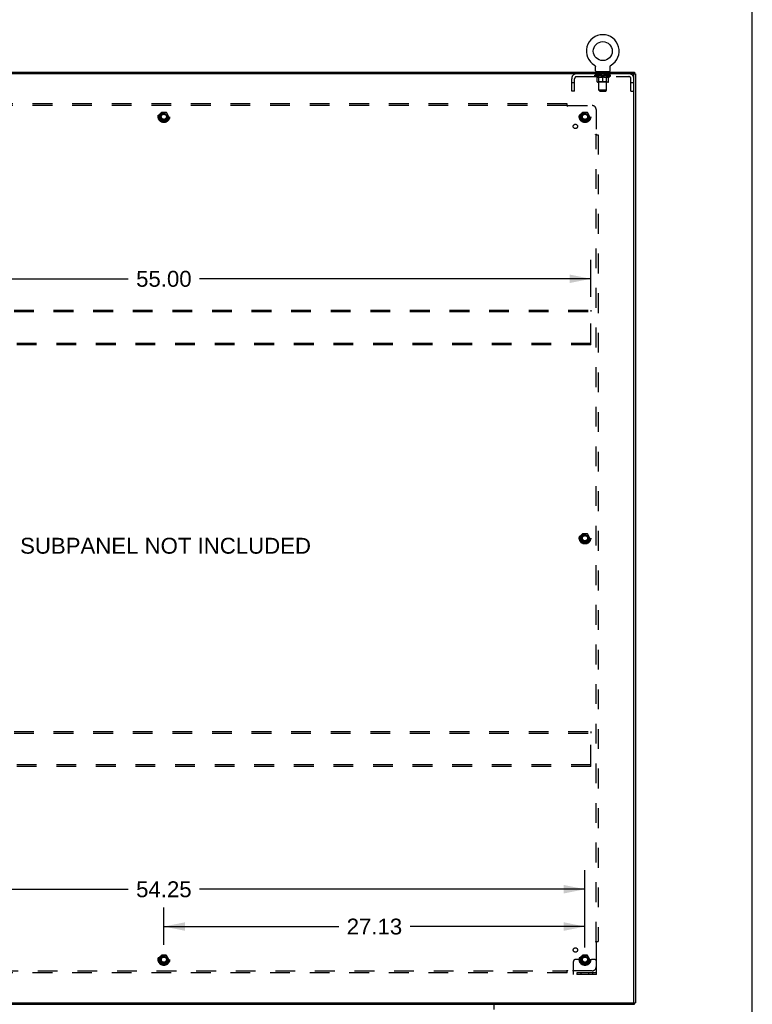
# Model space of a CAD drawing. Header units: inches. Extents: x 0 to 232, y 0 to 150.
# Tile 30 of 30: x 185 to 232, y 53 to 117. Entities that reach past the tile are written whole.
import ezdxf

# ---------------------------------------------------------------- set-up
doc = ezdxf.new("R2010")
doc.units = ezdxf.units.IN
doc.header["$LTSCALE"] = 12.750417
doc.header["$MEASUREMENT"] = 0
doc.linetypes.add('HIDDEN', pattern=[0.2, 0.1, -0.1])
doc.layers.get('0').update_dxf_attribs({"linetype": 'CONTINUOUS'})
for name, color, linetype in [('DEFAULT_2', 8, 'HIDDEN'), ('DIMENSIONS', 7, 'CONTINUOUS'), ('SUBPANEL', 7, 'CONTINUOUS')]:
    doc.layers.add(name, color=color, linetype=linetype)
doc.styles.get("Standard").update_dxf_attribs({"font": 'arial.ttf'})
doc.dimstyles.new('DIMSTYLE_1', dxfattribs={"dimtxt": 1.022761, "dimasz": 1.363681, "dimexe": 0.09, "dimexo": 0.07, "dimgap": 0.0375, "dimtad": 0, "dimtih": 1, "dimtoh": 1, "dimzin": 4, "dimdsep": 46, "dimtxsty": 'Standard', "dimblk": '_FILLED', "dimblk1": '_FILLED', "dimblk2": '_FILLED', "dimcen": 0.09, "dimazin": 1, "dimtfac": 1, "dimtdec": 3, "dimtofl": 0, "dimtmove": 0, "dimatfit": 3, "dimldrblk": '_FILLED', "dimfxl": 0, "dimtolj": 1, "dimtzin": 4, "dimarcsym": 0})

# ---------------------------------------------------------------- blocks, each defined once
blk = doc.blocks.new('_FILLED')
at = {"color": 0, "linetype": 'ByBlock'}
blk.add_solid([(0, 0), (-1, 0.2), (-1, -0.2)], dxfattribs=at)
blk = doc.blocks.new('*D3')
at = {"layer": 'DIMENSIONS', "color": 2, "linetype": 'Continuous'}
for p, q in [((166.798, 57.086), (166.798, 61.887)), ((221.048, 57.086), (221.048, 61.887)), ((166.798, 60.66), (191.625, 60.66)), ((221.048, 60.66), (196.222, 60.66))]:
    blk.add_line(p, q, dxfattribs=at)
at = {"layer": 'DIMENSIONS', "color": 2, "linetype": 'Continuous', "xscale": 1.3636809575, "yscale": 1.3636809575, "zscale": 1.3636809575, "rotation": 180}
blk.add_blockref('_FILLED', (166.798, 60.66), dxfattribs=at)
at = {"layer": 'DIMENSIONS', "color": 2, "linetype": 'Continuous', "xscale": 1.3636809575, "yscale": 1.3636809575, "zscale": 1.3636809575}
blk.add_blockref('_FILLED', (221.048, 60.66), dxfattribs=at)
at = {"layer": 'DIMENSIONS', "color": 2, "linetype": 'Continuous', "insert": (193.923, 61.171), "char_height": 1.0228, "width": 3.57396, "attachment_point": 2, "line_spacing_factor": 0.9}
blk.add_mtext('54.25', dxfattribs=at)
blk = doc.blocks.new('*D4')
at = {"layer": 'DIMENSIONS', "color": 2, "linetype": 'Continuous'}
for p, q in [((193.923, 57.086), (193.923, 59.488)), ((221.048, 56.903), (221.048, 59.488)), ((193.923, 58.261), (205.188, 58.261)), ((221.048, 58.261), (209.784, 58.261))]:
    blk.add_line(p, q, dxfattribs=at)
at = {"layer": 'DIMENSIONS', "color": 2, "linetype": 'Continuous', "xscale": 1.3636809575, "yscale": 1.3636809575, "zscale": 1.3636809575, "rotation": 180}
blk.add_blockref('_FILLED', (193.923, 58.261), dxfattribs=at)
at = {"layer": 'DIMENSIONS', "color": 2, "linetype": 'Continuous', "xscale": 1.3636809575, "yscale": 1.3636809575, "zscale": 1.3636809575}
blk.add_blockref('_FILLED', (221.048, 58.261), dxfattribs=at)
at = {"layer": 'DIMENSIONS', "color": 2, "linetype": 'Continuous', "insert": (207.486, 58.772), "char_height": 1.0228, "width": 3.57396, "attachment_point": 2, "line_spacing_factor": 0.9}
blk.add_mtext('27.13', dxfattribs=at)
blk = doc.blocks.new('*D5')
at = {"layer": 'DIMENSIONS', "color": 2, "linetype": 'Continuous'}
for p, q in [((166.423, 98.794), (166.423, 101.18)), ((221.423, 98.794), (221.423, 101.18)), ((166.423, 99.953), (191.625, 99.953)), ((221.423, 99.953), (196.222, 99.953))]:
    blk.add_line(p, q, dxfattribs=at)
at = {"layer": 'DIMENSIONS', "color": 2, "linetype": 'Continuous', "xscale": 1.3636809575, "yscale": 1.3636809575, "zscale": 1.3636809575, "rotation": 180}
blk.add_blockref('_FILLED', (166.423, 99.953), dxfattribs=at)
at = {"layer": 'DIMENSIONS', "color": 2, "linetype": 'Continuous', "xscale": 1.3636809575, "yscale": 1.3636809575, "zscale": 1.3636809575}
blk.add_blockref('_FILLED', (221.423, 99.953), dxfattribs=at)
at = {"layer": 'DIMENSIONS', "color": 2, "linetype": 'Continuous', "insert": (193.923, 100.464), "char_height": 1.0228, "width": 3.57396, "attachment_point": 2, "line_spacing_factor": 0.9}
blk.add_mtext('55.00', dxfattribs=at)

msp = doc.modelspace()

# ---------------------------------------------------------------- linework, layer by layer
at = {"color": 7, "linetype": 'Continuous'}
for p, q in [((231.826, 0), (231.826, 150.005)), ((221.658, 113.703), (221.658, 113.703)), ((221.658, 113.703), (221.661, 113.701)), ((221.661, 113.701), (221.664, 113.699)), ((221.664, 113.699), (221.665, 113.698)), ((221.665, 113.698), (221.669, 113.695)), ((221.669, 113.695), (221.672, 113.693)), ((221.672, 113.693), (221.676, 113.69)), ((221.676, 113.69), (221.679, 113.687)), ((221.679, 113.687), (221.682, 113.684)), ((221.682, 113.684), (221.685, 113.681)), ((221.685, 113.681), (221.688, 113.678)), ((221.688, 113.678), (221.691, 113.675)), ((221.691, 113.675), (221.694, 113.671)), ((221.694, 113.671), (221.696, 113.668)), ((221.696, 113.668), (221.699, 113.664)), ((221.699, 113.664), (221.701, 113.66)), ((221.701, 113.661), (221.703, 113.657)), ((221.703, 113.657), (221.705, 113.653)), ((221.705, 113.653), (221.707, 113.649)), ((221.707, 113.649), (221.709, 113.645)), ((221.709, 113.645), (221.711, 113.641)), ((221.711, 113.641), (221.712, 113.637)), ((221.712, 113.637), (221.714, 113.633)), ((221.714, 113.633), (221.715, 113.629)), ((221.715, 113.629), (221.716, 113.625)), ((221.719, 113.603), (221.719, 113.599)), ((221.719, 113.599), (221.719, 113.595)), ((221.719, 113.346), (221.719, 113.595)), ((222.669, 113.346), (222.669, 113.595)), ((222.672, 113.62), (222.673, 113.625)), ((222.673, 113.625), (222.674, 113.629)), ((222.674, 113.629), (222.675, 113.633)), ((222.675, 113.633), (222.677, 113.637)), ((222.677, 113.637), (222.678, 113.641)), ((222.678, 113.641), (222.68, 113.645)), ((222.68, 113.645), (222.682, 113.649)), ((222.682, 113.649), (222.684, 113.653)), ((222.684, 113.653), (222.686, 113.657)), ((222.686, 113.657), (222.688, 113.661)), ((222.688, 113.66), (222.69, 113.664)), ((222.69, 113.664), (222.693, 113.668)), ((222.693, 113.668), (222.695, 113.671)), ((222.695, 113.671), (222.698, 113.675)), ((222.698, 113.675), (222.701, 113.678)), ((222.701, 113.678), (222.704, 113.681)), ((222.704, 113.681), (222.707, 113.684)), ((222.707, 113.684), (222.71, 113.687)), ((222.71, 113.687), (222.713, 113.69)), ((222.713, 113.69), (222.717, 113.693)), ((222.717, 113.693), (222.72, 113.695)), ((222.72, 113.695), (222.723, 113.698)), ((222.723, 113.698), (222.725, 113.699)), ((222.723, 113.698), (222.725, 113.699)), ((222.725, 113.699), (222.728, 113.701)), ((222.728, 113.701), (222.731, 113.703)), ((222.731, 113.703), (222.731, 113.703)), ((163.35, 113.256), (224.246, 113.256)), ((221.757, 113.286), (221.757, 113.256)), ((222.632, 113.286), (221.757, 113.286)), ((222.632, 113.286), (222.632, 113.256)), ((224.194, 113.13), (224.194, 113.152)), ((224.246, 113.256), (224.246, 113.152)), ((224.246, 113.152), (224.298, 113.152)), ((163.35, 53.256), (224.246, 53.256)), ((224.194, 53.36), (224.194, 53.382)), ((224.246, 53.36), (224.298, 53.36)), ((224.246, 53.256), (224.246, 53.36))]:
    msp.add_line(p, q, dxfattribs=at)
at = {"color": 3, "linetype": 'Continuous'}
for p, q in [((224.246, 113.152), (163.35, 113.152)), ((224.194, 53.39), (224.194, 113.122)), ((224.298, 113.152), (224.298, 53.36)), ((163.35, 53.36), (224.246, 53.36)), ((215.175, 53.256), (215.175, 52.916))]:
    msp.add_line(p, q, dxfattribs=at)
at = {"color": 7, "linetype": 'Continuous'}
for points in [[(221.716, 113.625), (221.717, 113.62), (221.718, 113.616), (221.718, 113.612), (221.719, 113.607), (221.719, 113.603), (221.719, 113.599)], [(222.669, 113.595), (222.669, 113.599), (222.67, 113.603), (222.67, 113.607), (222.671, 113.612), (222.671, 113.616), (222.672, 113.62)], [(222.669, 113.599), (222.67, 113.603), (222.67, 113.607), (222.671, 113.612), (222.671, 113.616)]]:
    msp.add_lwpolyline(points, dxfattribs=at)
msp.add_circle((222.194, 114.61), 0.609, dxfattribs=at)
for centre, radius, start, end in [((222.194, 114.61), 1.054, 300.39933, 239.60067), ((221.779, 113.346), 0.06, 180, 270), ((222.609, 113.346), 0.06, 270, 360)]:
    msp.add_arc(centre, radius, start, end, dxfattribs=at)
at = {"color": 3, "linetype": 'Continuous'}
for centre, start, end in [((224.164, 113.122), 0, 90), ((224.164, 53.39), 270, 360)]:
    msp.add_arc(centre, 0.03, start, end, dxfattribs=at)
at = {"layer": 'DEFAULT_2', "color": 8, "linetype": 'HIDDEN'}
for p, q in [((221.658, 113.703), (221.658, 113.703)), ((221.664, 113.699), (221.665, 113.698)), ((222.731, 113.703), (222.731, 113.703)), ((220.194, 112.027), (220.194, 112.835)), ((220.381, 112.027), (220.381, 112.835)), ((220.511, 112.965), (223.877, 112.965)), ((221.688, 113.016), (221.688, 113.053)), ((222.701, 113.016), (221.688, 113.016)), ((221.816, 112.926), (221.688, 113.016)), ((221.696, 113.048), (221.696, 113.053)), ((221.703, 113.045), (221.703, 113.048)), ((221.703, 113.045), (222.686, 113.045)), ((221.71, 113.045), (221.71, 113.048)), ((221.711, 113.045), (221.711, 113.048)), ((221.719, 113.048), (221.719, 113.053)), ((221.732, 113.045), (221.732, 113.048)), ((221.733, 113.045), (221.733, 113.048)), ((221.756, 113.048), (221.756, 113.053)), ((221.757, 112.965), (221.757, 113.152)), ((221.768, 113.045), (221.768, 113.048)), ((221.77, 113.045), (221.77, 113.048)), ((221.933, 113.047), (221.772, 113.047)), ((221.807, 113.048), (221.807, 113.053)), ((221.808, 113.045), (221.808, 113.047)), ((221.808, 113.045), (221.808, 113.047)), ((221.811, 113.045), (221.811, 113.047)), ((221.816, 113.045), (221.816, 113.048)), ((221.816, 112.926), (221.824, 112.926)), ((221.817, 113.045), (221.817, 113.047)), ((221.819, 113.045), (221.819, 113.048)), ((221.822, 113.045), (221.822, 113.048)), ((221.824, 112.636), (221.824, 112.961)), ((221.825, 113.045), (221.825, 113.047)), ((221.837, 113.045), (221.837, 113.047)), ((221.851, 113.045), (221.851, 113.047)), ((221.852, 113.045), (221.852, 113.05)), ((221.868, 113.045), (221.868, 113.047)), ((221.869, 113.048), (221.869, 113.053)), ((221.877, 113.045), (221.877, 113.048)), ((221.88, 113.045), (221.88, 113.048)), ((221.884, 113.196), (221.884, 113.276)), ((221.888, 113.045), (221.888, 113.047)), ((221.953, 113.186), (221.894, 113.186)), ((221.897, 113.045), (221.897, 113.051)), ((221.909, 113.045), (221.909, 113.047)), ((221.911, 113.045), (221.911, 113.047)), ((221.933, 113.045), (221.933, 113.047)), ((221.987, 113.047), (221.937, 113.047)), ((221.938, 112.926), (222.082, 112.926)), ((221.941, 113.048), (221.941, 113.053)), ((221.944, 113.286), (221.944, 113.256)), ((221.944, 112.639), (221.944, 113.013)), ((221.945, 112.096), (221.945, 113.176)), ((221.947, 113.045), (221.947, 113.048)), ((221.951, 113.045), (221.951, 113.048)), ((221.955, 113.045), (221.955, 113.052)), ((221.959, 113.045), (221.959, 113.047)), ((221.967, 113.045), (221.967, 113.047)), ((221.987, 113.045), (221.987, 113.047)), ((222.047, 113.047), (221.999, 113.047)), ((222.016, 113.045), (222.016, 113.047)), ((222.021, 113.048), (222.021, 113.053)), ((222.024, 113.045), (222.024, 113.048)), ((222.026, 113.045), (222.026, 113.052)), ((222.028, 113.045), (222.028, 113.048)), ((222.034, 113.045), (222.034, 113.048)), ((222.047, 113.045), (222.047, 113.047)), ((222.111, 113.047), (222.067, 113.047)), ((222.078, 113.045), (222.078, 113.047)), ((222.103, 113.047), (222.165, 113.051)), ((222.107, 113.048), (222.107, 113.053)), ((222.107, 113.048), (222.107, 113.053)), ((222.107, 113.053), (222.107, 113.053)), ((222.107, 113.045), (222.107, 113.048)), ((222.11, 113.045), (222.11, 113.048)), ((222.111, 113.045), (222.111, 113.048)), ((222.111, 113.045), (222.111, 113.047)), ((222.139, 113.047), (222.191, 113.047)), ((222.144, 113.045), (222.144, 113.047)), ((222.148, 113.047), (222.148, 113.05)), ((222.165, 113.047), (222.165, 113.051)), ((222.178, 113.045), (222.178, 113.047)), ((222.192, 113.048), (222.192, 113.048)), ((222.192, 113.045), (222.192, 113.048)), ((222.192, 113.045), (222.192, 113.048)), ((222.194, 113.048), (222.194, 113.053)), ((222.194, 113.053), (222.286, 113.047)), ((222.194, 112.607), (222.194, 112.961)), ((222.196, 113.045), (222.196, 113.048)), ((222.196, 113.048), (222.197, 113.048)), ((222.197, 113.045), (222.197, 113.048)), ((222.211, 113.045), (222.211, 113.047)), ((222.211, 113.047), (222.25, 113.047)), ((222.245, 113.045), (222.245, 113.047)), ((222.278, 113.045), (222.278, 113.048)), ((222.278, 113.045), (222.278, 113.047)), ((222.278, 113.047), (222.322, 113.047)), ((222.279, 113.045), (222.279, 113.048)), ((222.282, 113.048), (222.282, 113.053)), ((222.282, 113.048), (222.282, 113.053)), ((222.282, 113.053), (222.282, 113.053)), ((222.282, 113.045), (222.282, 113.048)), ((222.307, 112.926), (222.451, 112.926)), ((222.311, 113.045), (222.311, 113.047)), ((222.342, 113.045), (222.342, 113.047)), ((222.342, 113.047), (222.39, 113.047)), ((222.355, 113.045), (222.355, 113.048)), ((222.361, 113.045), (222.361, 113.048)), ((222.363, 113.045), (222.363, 113.052)), ((222.365, 113.045), (222.365, 113.048)), ((222.368, 113.048), (222.368, 113.053)), ((222.373, 113.045), (222.373, 113.047)), ((222.402, 113.045), (222.402, 113.047)), ((222.402, 113.047), (222.452, 113.047)), ((222.422, 113.045), (222.422, 113.047)), ((222.43, 113.045), (222.43, 113.047)), ((222.434, 113.045), (222.434, 113.052)), ((222.494, 113.186), (222.435, 113.186)), ((222.438, 113.045), (222.438, 113.048)), ((222.442, 113.045), (222.442, 113.048)), ((222.443, 112.096), (222.443, 113.176)), ((222.444, 113.286), (222.444, 113.256)), ((222.444, 112.639), (222.444, 113.013)), ((222.448, 113.048), (222.448, 113.053)), ((222.456, 113.045), (222.456, 113.047)), ((222.456, 113.047), (222.617, 113.047)), ((222.478, 113.045), (222.478, 113.047)), ((222.48, 113.045), (222.48, 113.047)), ((222.492, 113.045), (222.492, 113.051)), ((222.501, 113.045), (222.501, 113.047)), ((222.504, 113.196), (222.504, 113.276)), ((222.509, 113.045), (222.509, 113.048)), ((222.512, 113.045), (222.512, 113.048)), ((222.52, 113.048), (222.52, 113.053)), ((222.521, 113.045), (222.521, 113.047)), ((222.537, 113.045), (222.537, 113.05)), ((222.538, 113.045), (222.538, 113.047)), ((222.552, 113.045), (222.552, 113.047)), ((222.564, 113.045), (222.564, 113.047)), ((222.565, 112.636), (222.565, 112.961)), ((222.565, 112.926), (222.573, 112.926)), ((222.567, 113.045), (222.567, 113.048)), ((222.57, 113.045), (222.57, 113.048)), ((222.572, 113.045), (222.572, 113.048)), ((222.572, 113.045), (222.572, 113.047)), ((222.573, 112.926), (222.701, 113.016)), ((222.578, 113.045), (222.578, 113.047)), ((222.581, 113.045), (222.581, 113.047)), ((222.581, 113.045), (222.581, 113.047)), ((222.582, 113.048), (222.582, 113.053)), ((222.619, 113.045), (222.619, 113.048)), ((222.621, 113.045), (222.621, 113.048)), ((222.632, 112.965), (222.632, 113.152)), ((222.633, 113.048), (222.633, 113.053)), ((222.656, 113.045), (222.656, 113.048)), ((222.657, 113.045), (222.657, 113.048)), ((222.67, 113.048), (222.67, 113.053)), ((222.678, 113.045), (222.678, 113.048)), ((222.679, 113.045), (222.679, 113.048)), ((222.686, 113.045), (222.686, 113.048)), ((222.693, 113.048), (222.693, 113.053)), ((222.701, 113.016), (222.701, 113.053)), ((224.007, 112.027), (224.007, 112.835)), ((220.381, 112.557), (220.194, 112.557)), ((222.535, 112.607), (221.854, 112.607)), ((221.944, 112.639), (221.913, 112.607)), ((222.444, 112.639), (221.944, 112.639)), ((222.444, 112.639), (222.476, 112.607)), ((224.194, 112.557), (224.007, 112.557)), ((220.381, 112.027), (220.194, 112.027)), ((222.443, 112.096), (221.945, 112.096)), ((222.005, 112.036), (221.945, 112.096)), ((222.005, 112.036), (222.383, 112.036)), ((222.383, 112.036), (222.443, 112.096)), ((224.007, 112.027), (224.194, 112.027)), ((193.76, 110.653), (193.606, 110.386)), ((193.606, 110.376), (193.76, 110.108)), ((194.078, 110.658), (193.769, 110.658)), ((194.241, 110.386), (194.087, 110.653)), ((194.087, 110.108), (194.241, 110.376)), ((220.885, 110.653), (220.731, 110.386)), ((220.731, 110.376), (220.885, 110.108)), ((221.203, 110.658), (220.894, 110.658)), ((221.366, 110.386), (221.212, 110.653)), ((221.212, 110.108), (221.366, 110.376)), ((194.078, 110.103), (193.769, 110.103)), ((221.203, 110.103), (220.894, 110.103)), ((166.423, 97.943), (221.423, 97.943)), ((166.423, 97.839), (221.423, 97.839)), ((221.423, 97.943), (221.423, 97.839)), ((221.423, 95.797), (221.423, 97.839)), ((221.423, 95.797), (166.423, 95.797)), ((221.423, 95.693), (221.423, 95.797)), ((221.423, 95.693), (166.423, 95.693)), ((220.885, 83.528), (220.731, 83.261)), ((220.731, 83.251), (220.885, 82.983)), ((221.203, 83.533), (220.894, 83.533)), ((221.366, 83.261), (221.212, 83.528)), ((221.212, 82.983), (221.366, 83.251)), ((221.203, 82.978), (220.894, 82.978)), ((166.423, 70.818), (221.423, 70.818)), ((166.423, 70.714), (221.423, 70.714)), ((221.423, 70.818), (221.423, 70.714)), ((221.423, 68.672), (221.423, 70.714)), ((221.423, 68.672), (166.423, 68.672)), ((221.423, 68.568), (166.423, 68.568)), ((221.423, 68.568), (221.423, 68.672)), ((194.078, 56.408), (193.769, 56.408)), ((221.203, 56.408), (220.894, 56.408)), ((193.76, 56.403), (193.606, 56.136)), ((193.606, 56.126), (193.76, 55.858)), ((194.078, 55.853), (193.769, 55.853)), ((194.241, 56.136), (194.087, 56.403)), ((194.087, 55.858), (194.241, 56.126)), ((220.298, 55.183), (220.298, 56.006)), ((220.513, 56.131), (220.423, 56.131)), ((220.634, 56.131), (220.513, 56.131)), ((220.873, 56.131), (220.634, 56.131)), ((220.885, 56.403), (220.731, 56.136)), ((220.731, 56.126), (220.885, 55.858)), ((221.203, 55.853), (220.894, 55.853)), ((221.366, 56.136), (221.212, 56.403)), ((221.212, 55.858), (221.366, 56.126)), ((221.223, 56.131), (221.463, 56.131)), ((221.584, 56.131), (221.463, 56.131)), ((221.673, 56.131), (221.584, 56.131)), ((221.798, 55.183), (221.798, 56.006)), ((221.798, 55.287), (220.298, 55.287)), ((221.798, 55.183), (220.298, 55.183)), ((220.545, 55.183), (220.545, 55.287)), ((220.801, 55.183), (220.801, 55.287)), ((221.295, 55.183), (221.295, 55.287)), ((221.551, 55.183), (221.551, 55.287))]:
    msp.add_line(p, q, dxfattribs=at)
for points in [[(221.944, 112.926), (221.924, 112.93), (221.904, 112.935), (221.884, 112.94), (221.865, 112.946), (221.844, 112.953), (221.824, 112.961)], [(221.824, 112.96), (221.844, 112.953), (221.863, 112.946), (221.882, 112.94), (221.9, 112.935), (221.919, 112.93), (221.938, 112.926)], [(222.194, 112.961), (222.174, 112.953), (222.153, 112.946), (222.133, 112.94), (222.113, 112.935), (222.093, 112.93), (222.074, 112.926)], [(222.082, 112.926), (222.1, 112.93), (222.119, 112.935), (222.137, 112.94), (222.156, 112.946), (222.175, 112.953), (222.194, 112.96)], [(222.315, 112.926), (222.295, 112.93), (222.275, 112.935), (222.255, 112.94), (222.235, 112.946), (222.215, 112.953), (222.194, 112.961)], [(222.194, 112.96), (222.214, 112.952), (222.233, 112.946), (222.252, 112.94), (222.27, 112.935), (222.289, 112.93), (222.307, 112.926)], [(222.565, 112.961), (222.544, 112.953), (222.524, 112.946), (222.504, 112.94), (222.484, 112.934), (222.465, 112.93), (222.445, 112.926)], [(222.451, 112.926), (222.47, 112.93), (222.489, 112.935), (222.507, 112.94), (222.526, 112.946), (222.546, 112.953), (222.565, 112.96)]]:
    msp.add_lwpolyline(points, dxfattribs=at)
for centre, radius in [((193.923, 110.381), 0.372), ((193.923, 110.381), 0.356), ((193.923, 110.381), 0.318), ((193.923, 110.381), 0.204), ((193.923, 110.381), 0.183), ((193.923, 110.381), 0.183), ((193.923, 110.381), 0.166), ((221.048, 110.381), 0.372), ((221.048, 110.381), 0.356), ((221.048, 110.381), 0.318), ((221.048, 110.381), 0.204), ((221.048, 110.381), 0.183), ((221.048, 110.381), 0.183), ((221.048, 110.381), 0.166), ((221.048, 83.256), 0.372), ((221.048, 83.256), 0.356), ((221.048, 83.256), 0.318), ((221.048, 83.256), 0.204), ((221.048, 83.256), 0.183), ((221.048, 83.256), 0.183), ((221.048, 83.256), 0.166), ((193.923, 56.131), 0.372), ((193.923, 56.131), 0.356), ((193.923, 56.131), 0.318), ((221.048, 56.131), 0.372), ((221.048, 56.131), 0.356), ((221.048, 56.131), 0.318), ((193.923, 56.131), 0.204), ((193.923, 56.131), 0.183), ((193.923, 56.131), 0.183), ((193.923, 56.131), 0.166), ((221.048, 56.131), 0.204), ((221.048, 56.131), 0.183), ((221.048, 56.131), 0.183), ((221.048, 56.131), 0.166)]:
    msp.add_circle(centre, radius, dxfattribs=at)
for centre, radius, start, end in [((220.511, 112.835), 0.317, 90, 180), ((220.511, 112.835), 0.13, 90, 180), ((221.874, 113.276), 0.01, 0, 90), ((221.894, 113.196), 0.01, 180, 270), ((221.913, 113.013), 0.0318, 0, 90), ((221.935, 113.176), 0.01, 0, 90), ((222.453, 113.176), 0.01, 90, 180), ((222.476, 113.013), 0.0318, 90, 180), ((222.494, 113.196), 0.01, 270, 360), ((222.514, 113.276), 0.01, 90, 180), ((223.877, 112.835), 0.317, 0, 90), ((223.877, 112.835), 0.13, 0, 90), ((221.854, 112.636), 0.0296, 180, 270), ((222.535, 112.636), 0.0296, 270, 360), ((193.615, 110.381), 0.01, 150.01268, 209.98829), ((193.769, 110.648), 0.01, 90.01235, 149.98915), ((194.078, 110.648), 0.01, 30.01204, 89.98872), ((194.232, 110.381), 0.01, 330.01268, 29.98829), ((220.74, 110.381), 0.01, 150.01268, 209.98829), ((220.894, 110.648), 0.01, 90.01235, 149.98915), ((221.203, 110.648), 0.01, 30.01204, 89.98872), ((221.357, 110.381), 0.01, 330.01268, 29.98829), ((193.769, 110.113), 0.01, 210.01204, 269.98872), ((194.078, 110.113), 0.01, 270.01235, 329.98915), ((220.894, 110.113), 0.01, 210.01204, 269.98872), ((221.203, 110.113), 0.01, 270.01235, 329.98915), ((220.74, 83.256), 0.01, 150.01268, 209.98829), ((220.894, 83.523), 0.01, 90.01235, 149.98915), ((221.203, 83.523), 0.01, 30.01204, 89.98872), ((221.357, 83.256), 0.01, 330.01268, 29.98829), ((220.894, 82.988), 0.01, 210.01204, 269.98872), ((221.203, 82.988), 0.01, 270.01235, 329.98915), ((193.769, 56.398), 0.01, 90.01235, 149.98915), ((194.078, 56.398), 0.01, 30.01204, 89.98872), ((220.894, 56.398), 0.01, 90.01235, 149.98915), ((221.203, 56.398), 0.01, 30.01204, 89.98872), ((193.615, 56.131), 0.01, 150.01268, 209.98829), ((193.769, 55.863), 0.01, 210.01204, 269.98872), ((194.078, 55.863), 0.01, 270.01235, 329.98915), ((194.232, 56.131), 0.01, 330.01268, 29.98829), ((220.423, 56.006), 0.125, 90, 180), ((220.74, 56.131), 0.01, 150.01268, 209.98829), ((221.048, 56.131), 0.175, 180, 360), ((220.894, 55.863), 0.01, 210.01204, 269.98872), ((221.203, 55.863), 0.01, 270.01235, 329.98915), ((221.357, 56.131), 0.01, 330.01268, 29.98829), ((221.673, 56.006), 0.125, 0, 90)]:
    msp.add_arc(centre, radius, start, end, dxfattribs=at)
for centre, major_axis, ratio, start_param, end_param in [((222.194, 113.053), (0.506, 0.005), 0.05963, 2.96643, 3.140963), ((221.672, 113.043), (0.158, 0), 0.060556, 0.430652, 1.470503), ((222.194, 113.053), (0.506, 0), 0.060556, -3.141593, -2.96706), ((221.672, 113.038), (0.158, 0.002), 0.05963, 1.376596, 1.469874), ((222.194, 113.053), (0.506, 0.011), 0.05688, 2.791345, 2.965878), ((221.653, 113.043), (0.158, 0.002), 0.05963, 0.25549, 1.295341), ((221.708, 113.043), (0.158, -0.002), 0.05963, 0.605815, 1.645666), ((222.194, 113.053), (0.506, -0.005), 0.05963, -2.96643, -2.791898), ((221.708, 113.038), (0.158, 0), 0.060556, 1.551758, 1.645036), ((221.653, 113.038), (0.158, 0.003), 0.05688, 1.20151, 1.294789), ((221.709, 113.04), (0.131, 0.001), 0.05963, 1.065228, 1.614276), ((221.693, 113.04), (0.131, 0.003), 0.05688, 0.890143, 1.43919), ((221.739, 113.04), (0.131, 0), 0.060556, 1.240391, 1.789438), ((222.194, 113.053), (0.506, 0.015), 0.052395, 2.616403, 2.790936), ((221.65, 113.043), (0.158, 0.003), 0.05688, 0.080405, 1.120256), ((221.758, 113.043), (0.158, -0.003), 0.05688, 0.7809, 1.820751), ((222.194, 113.053), (0.506, -0.011), 0.05688, -2.791345, -2.616812), ((221.758, 113.038), (0.158, -0.002), 0.05963, 1.72692, 1.820198), ((221.65, 113.038), (0.158, 0.005), 0.052395, 1.026568, 1.119847), ((221.692, 113.04), (0.131, 0.004), 0.052395, 0.715201, 1.264248), ((221.784, 113.04), (0.131, -0.001), 0.05963, 1.415553, 1.9646), ((222.194, 113.053), (0.506, 0.02), 0.046319, 2.441654, 2.616187), ((221.821, 113.043), (0.158, -0.005), 0.052395, 0.955842, 1.995693), ((222.194, 113.053), (0.506, -0.015), 0.052395, -2.616403, -2.44187), ((221.664, 113.043), (0.158, 0.005), 0.052395, -0.094537, 0.945314), ((221.821, 113.038), (0.158, -0.003), 0.05688, 1.902006, 1.995284), ((221.664, 113.038), (0.158, 0.006), 0.046319, 0.851819, 0.945098), ((221.707, 113.04), (0.131, 0.005), 0.046319, 0.540452, 1.089499), ((221.84, 113.04), (0.131, -0.003), 0.05688, 1.590638, 2.139686), ((222.194, 113.053), (0.506, 0.024), 0.038841, 2.267123, 2.441656), ((221.896, 113.043), (0.158, -0.006), 0.046319, 1.130591, 2.170442), ((221.693, 113.043), (0.158, 0.006), 0.046319, -0.269286, 0.770565), ((222.194, 113.053), (0.506, -0.02), 0.046319, -2.441654, -2.267121), ((221.896, 113.038), (0.158, -0.005), 0.052395, 2.076947, 2.170226), ((221.693, 113.038), (0.158, 0.007), 0.038841, 0.677289, 0.770567), ((221.737, 113.04), (0.131, 0.006), 0.038841, 0.365921, 0.914969), ((221.908, 113.04), (0.131, -0.004), 0.052395, 1.76558, 2.314627), ((222.194, 113.053), (0.506, 0.027), 0.030195, 2.09281, 2.267343), ((221.98, 113.043), (0.158, -0.007), 0.038841, 1.305122, 2.344973), ((221.738, 113.043), (0.158, 0.007), 0.038841, -0.443817, 0.596034), ((222.194, 113.053), (0.506, -0.024), 0.038841, -2.267123, -2.092591), ((221.98, 113.038), (0.158, -0.006), 0.046319, 2.251696, 2.344975), ((221.738, 113.038), (0.158, 0.008), 0.030195, 0.502975, 0.596254), ((221.78, 113.04), (0.131, 0.007), 0.030195, 0.191608, 0.740655), ((221.984, 113.04), (0.131, -0.005), 0.046319, 1.940329, 2.489376), ((221.797, 113.043), (0.158, 0.008), 0.030195, -0.61813, 0.421721), ((222.194, 113.053), (0.506, 0.029), 0.020645, 1.918687, 2.09322), ((222.07, 113.043), (0.158, -0.008), 0.030195, 1.479435, 2.519286), ((222.194, 113.053), (0.506, -0.027), 0.030195, -2.09281, -1.918277), ((222.07, 113.038), (0.158, -0.007), 0.038841, 2.426227, 2.519505), ((221.797, 113.038), (0.158, 0.009), 0.020645, 0.328852, 0.422131), ((221.836, 113.04), (0.131, 0.007), 0.020645, 0.017485, 0.566532), ((222.067, 113.04), (0.131, -0.006), 0.038841, 2.11486, 2.663907), ((221.868, 113.043), (0.158, 0.009), 0.020645, -0.792253, 0.247598), ((222.194, 113.053), (0.506, 0.03), 0.010478, 1.744704, 1.919237), ((222.164, 113.043), (0.158, -0.009), 0.020645, 1.653558, 2.693409), ((222.194, 113.053), (0.506, -0.029), 0.020645, -1.918687, -1.744154), ((222.164, 113.038), (0.158, -0.008), 0.030195, 2.60054, 2.693819), ((221.868, 113.038), (0.158, 0.009), 0.010478, 0.154869, 0.248148), ((221.903, 113.04), (0.131, 0.008), 0.010478, 6.126688, 6.675735), ((222.154, 113.04), (0.131, -0.007), 0.030195, 2.289173, 2.83822), ((221.949, 113.043), (0.158, 0.009), 0.010478, -0.966236, -0.000846), ((222.259, 113.043), (0.158, -0.009), 0.010478, 1.827541, 2.867392), ((222.194, 113.053), (0.506, -0.03), 0.010478, -1.744704, -1.570171), ((222.259, 113.038), (0.158, -0.009), 0.020645, 2.774664, 2.867942), ((222.241, 113.04), (0.131, -0.007), 0.020645, 2.463296, 3.012344), ((222.13, 113.043), (0.158, 0.009), 0.010478, 0.274201, 1.314052), ((222.061, 113.04), (0.131, 0.008), 0.010478, -0.000298, 0.504314), ((222.037, 113.038), (0.158, 0.009), 0.010478, 0.192946, 0.399283), ((222.194, 113.053), (0.506, 0.03), 0.010478, -1.578586, -1.396888), ((222.352, 113.038), (0.158, -0.009), 0.010478, 2.948646, 3.041925), ((222.328, 113.04), (0.131, -0.008), 0.010478, 2.637279, 3.142076), ((222.225, 113.043), (0.158, 0.009), 0.020645, 0.448184, 1.488034), ((222.147, 113.04), (0.131, 0.007), 0.020645, 0.129249, 0.678296), ((222.13, 113.038), (0.158, 0.009), 0.020645, 0.273651, 0.366929), ((222.194, 113.053), (0.506, 0.029), 0.020645, -1.397439, -1.222906), ((222.44, 113.043), (0.158, -0.009), 0.010478, -3.140747, -2.175357), ((222.194, 113.053), (0.506, -0.03), 0.010478, 1.222355, 1.396888), ((222.319, 113.043), (0.158, 0.008), 0.030195, 0.622307, 1.662158), ((222.235, 113.04), (0.131, 0.007), 0.030195, 0.303372, 0.852419), ((222.486, 113.04), (0.131, -0.008), 0.010478, 2.749043, 3.29809), ((222.521, 113.043), (0.158, -0.009), 0.020645, 2.893995, 3.933846), ((222.225, 113.038), (0.158, 0.008), 0.030195, 0.447774, 0.541052), ((222.521, 113.038), (0.158, -0.009), 0.010478, 2.893445, 2.986723), ((222.409, 113.043), (0.158, 0.007), 0.038841, 0.79662, 1.836471), ((222.194, 113.053), (0.506, 0.027), 0.030195, -1.223315, -1.048783), ((222.194, 113.053), (0.506, -0.029), 0.020645, 1.048373, 1.222906), ((222.322, 113.04), (0.131, 0.006), 0.038841, 0.477686, 1.026733), ((222.553, 113.04), (0.131, -0.007), 0.020645, 2.57506, 3.124108), ((222.592, 113.043), (0.158, -0.008), 0.030195, 2.719872, 3.759723), ((222.493, 113.043), (0.158, 0.006), 0.046319, 0.971151, 2.011002), ((222.319, 113.038), (0.158, 0.007), 0.038841, 0.622087, 0.715366), ((222.592, 113.038), (0.158, -0.009), 0.020645, 2.719462, 2.812741), ((222.194, 113.053), (0.506, 0.024), 0.038841, -1.049002, -0.874469), ((222.194, 113.053), (0.506, -0.027), 0.030195, 0.87425, 1.048783), ((222.405, 113.04), (0.131, 0.005), 0.046319, 0.652216, 1.201263), ((222.568, 113.043), (0.158, 0.005), 0.052395, 1.1459, 2.185751), ((222.609, 113.04), (0.131, -0.007), 0.030195, 2.400937, 2.949985), ((222.651, 113.043), (0.158, -0.007), 0.038841, 2.545558, 3.585409), ((222.481, 113.04), (0.131, 0.004), 0.052395, 0.826965, 1.376012), ((222.409, 113.038), (0.158, 0.006), 0.046319, 0.796618, 0.889896), ((222.651, 113.038), (0.158, -0.008), 0.030195, 2.545339, 2.638617), ((222.631, 113.043), (0.158, 0.003), 0.05688, 1.320842, 2.360692), ((222.194, 113.053), (0.506, 0.02), 0.046319, -0.874471, -0.699939), ((222.194, 113.053), (0.506, -0.024), 0.038841, 0.699936, 0.874469), ((222.696, 113.043), (0.158, -0.006), 0.046319, 2.371028, 3.410879), ((222.652, 113.04), (0.131, -0.006), 0.038841, 2.226624, 2.775671), ((222.681, 113.043), (0.158, 0.002), 0.05963, 1.495927, 2.535778), ((222.548, 113.04), (0.131, 0.003), 0.05688, 1.001907, 1.550954), ((222.725, 113.043), (0.158, -0.005), 0.052395, 2.196279, 3.23613), ((222.682, 113.04), (0.131, -0.005), 0.046319, 2.052093, 2.601141), ((222.493, 113.038), (0.158, 0.005), 0.052395, 0.971367, 1.064645), ((222.696, 113.038), (0.158, -0.007), 0.038841, 2.371026, 2.464304), ((222.716, 113.043), (0.158, 0), 0.060556, 1.671089, 2.71094), ((222.739, 113.043), (0.158, -0.003), 0.05688, 2.021337, 3.061188), ((222.194, 113.053), (0.506, 0.015), 0.052395, -0.699723, -0.52519), ((222.194, 113.053), (0.506, -0.02), 0.046319, 0.525406, 0.699939), ((222.736, 113.043), (0.158, -0.002), 0.05963, 1.846251, 2.886102), ((222.605, 113.04), (0.131, 0.001), 0.05963, 1.176993, 1.72604), ((222.697, 113.04), (0.131, -0.004), 0.052395, 1.877344, 2.426392), ((222.65, 113.04), (0.131, 0), 0.060556, 1.352155, 1.901202), ((222.696, 113.04), (0.131, -0.003), 0.05688, 1.702402, 2.25145), ((222.68, 113.04), (0.131, -0.001), 0.05963, 1.527317, 2.076364), ((222.568, 113.038), (0.158, 0.003), 0.05688, 1.146309, 1.239587), ((222.725, 113.038), (0.158, -0.006), 0.046319, 2.196495, 2.289773), ((222.194, 113.053), (0.506, 0.011), 0.05688, -0.524781, -0.350248), ((222.194, 113.053), (0.506, -0.015), 0.052395, 0.350657, 0.52519), ((222.631, 113.038), (0.158, 0.002), 0.05963, 1.321394, 1.414673), ((222.739, 113.038), (0.158, -0.005), 0.052395, 2.021746, 2.115024), ((222.194, 113.053), (0.506, 0.005), 0.05963, -0.349695, -0.175162), ((222.194, 113.053), (0.506, -0.011), 0.05688, 0.175715, 0.350248), ((222.681, 113.038), (0.158, 0), 0.060556, 1.496556, 1.589835), ((222.736, 113.038), (0.158, -0.003), 0.05688, 1.846804, 1.940083), ((222.716, 113.038), (0.158, -0.002), 0.05963, 1.671719, 1.764997), ((222.194, 113.053), (0.506, 0), 0.060556, -0.174533, 0), ((222.194, 113.053), (0.506, -0.005), 0.05963, 0.000629, 0.175162)]:
    msp.add_ellipse(centre, major_axis=major_axis, ratio=ratio, start_param=start_param, end_param=end_param, dxfattribs=at)
at = {"layer": 'SUBPANEL', "color": 8, "linetype": 'HIDDEN'}
for p, q in [((219.892, 111.225), (167.955, 111.225)), ((219.892, 111.1), (167.955, 111.1)), ((219.892, 111.059), (219.892, 111.225)), ((219.928, 111.1), (221.517, 111.1)), ((221.767, 110.85), (221.767, 109.26)), ((221.726, 109.225), (221.892, 109.225)), ((221.767, 57.287), (221.767, 109.225)), ((221.786, 109.242), (221.779, 109.248)), ((221.892, 109.225), (221.892, 57.287)), ((221.726, 57.287), (221.892, 57.287)), ((221.767, 57.252), (221.767, 55.662)), ((167.955, 55.412), (219.892, 55.412)), ((219.892, 55.287), (167.955, 55.287)), ((219.892, 55.287), (219.892, 55.453)), ((219.909, 55.394), (219.916, 55.4)), ((221.517, 55.412), (219.928, 55.412))]:
    msp.add_line(p, q, dxfattribs=at)
for points in [[(219.892, 111.138), (219.894, 111.136), (219.895, 111.134), (219.897, 111.132), (219.899, 111.13), (219.9, 111.128), (219.902, 111.126), (219.903, 111.125), (219.905, 111.123), (219.906, 111.121), (219.908, 111.12), (219.909, 111.118)], [(219.892, 111.059), (219.894, 111.06), (219.896, 111.06), (219.897, 111.061), (219.899, 111.062), (219.9, 111.063), (219.902, 111.064), (219.904, 111.066), (219.905, 111.067), (219.907, 111.069), (219.908, 111.07), (219.909, 111.072), (219.911, 111.074), (219.912, 111.076), (219.913, 111.078), (219.915, 111.08), (219.917, 111.085)], [(219.909, 111.118), (219.916, 111.112), (219.918, 111.11), (219.919, 111.108), (219.921, 111.106), (219.923, 111.105), (219.925, 111.103), (219.926, 111.101), (219.928, 111.1)], [(219.917, 111.085), (219.919, 111.087), (219.92, 111.09), (219.922, 111.092), (219.923, 111.094), (219.925, 111.096), (219.926, 111.098), (219.928, 111.1)], [(221.726, 109.225), (221.727, 109.227), (221.728, 109.228), (221.729, 109.23), (221.73, 109.231), (221.731, 109.233), (221.732, 109.235), (221.733, 109.236), (221.735, 109.238), (221.736, 109.239), (221.738, 109.24), (221.74, 109.242), (221.742, 109.243), (221.744, 109.244), (221.746, 109.246), (221.748, 109.247)], [(221.748, 109.247), (221.752, 109.25), (221.755, 109.251), (221.757, 109.253), (221.759, 109.254), (221.762, 109.256), (221.764, 109.257), (221.765, 109.259), (221.767, 109.26)], [(221.779, 109.248), (221.778, 109.25), (221.776, 109.252), (221.774, 109.254), (221.772, 109.256), (221.77, 109.257), (221.769, 109.259), (221.767, 109.26)], [(221.806, 109.225), (221.804, 109.226), (221.801, 109.228), (221.799, 109.229), (221.797, 109.231), (221.796, 109.233), (221.794, 109.234), (221.792, 109.236), (221.79, 109.237), (221.789, 109.239), (221.787, 109.24), (221.786, 109.242)], [(221.726, 57.287), (221.727, 57.285), (221.728, 57.284), (221.729, 57.282), (221.73, 57.28), (221.731, 57.279), (221.732, 57.277), (221.733, 57.276), (221.735, 57.274), (221.736, 57.273), (221.738, 57.271), (221.74, 57.27), (221.742, 57.269), (221.744, 57.267), (221.746, 57.266), (221.748, 57.265), (221.752, 57.262)], [(221.752, 57.262), (221.755, 57.261), (221.757, 57.259), (221.759, 57.258), (221.762, 57.256), (221.764, 57.255), (221.765, 57.253), (221.767, 57.252)], [(221.786, 57.27), (221.779, 57.264), (221.778, 57.262), (221.776, 57.26), (221.774, 57.258), (221.772, 57.256), (221.77, 57.255), (221.769, 57.253), (221.767, 57.252)], [(221.806, 57.287), (221.804, 57.286), (221.801, 57.284), (221.799, 57.282), (221.797, 57.281), (221.796, 57.279), (221.794, 57.278), (221.792, 57.276), (221.79, 57.275), (221.789, 57.273), (221.787, 57.272), (221.786, 57.27)], [(219.892, 55.453), (219.894, 55.452), (219.896, 55.452), (219.897, 55.451), (219.899, 55.45), (219.9, 55.449), (219.902, 55.448), (219.904, 55.446), (219.905, 55.445), (219.907, 55.443), (219.908, 55.441), (219.909, 55.44), (219.911, 55.438), (219.912, 55.436), (219.913, 55.434), (219.915, 55.432)], [(219.892, 55.374), (219.894, 55.376), (219.895, 55.378), (219.897, 55.38), (219.899, 55.382), (219.9, 55.384), (219.902, 55.386), (219.903, 55.387), (219.905, 55.389), (219.906, 55.39), (219.908, 55.392), (219.909, 55.394)], [(219.915, 55.432), (219.917, 55.427), (219.919, 55.425), (219.92, 55.422), (219.922, 55.42), (219.923, 55.418), (219.925, 55.416), (219.926, 55.414), (219.928, 55.412)], [(219.916, 55.4), (219.918, 55.402), (219.919, 55.404), (219.921, 55.406), (219.923, 55.407), (219.925, 55.409), (219.926, 55.411), (219.928, 55.412)]]:
    msp.add_lwpolyline(points, dxfattribs=at)
for centre, radius in [((193.923, 110.381), 0.25), ((221.048, 110.381), 0.25), ((220.43, 109.762), 0.141), ((221.048, 83.256), 0.25), ((220.43, 56.75), 0.141), ((193.923, 56.131), 0.25), ((221.048, 56.131), 0.25)]:
    msp.add_circle(centre, radius, dxfattribs=at)
for centre, start, end in [((221.517, 110.85), 0, 90), ((221.517, 55.662), 270, 360)]:
    msp.add_arc(centre, 0.25, start, end, dxfattribs=at)

# ---------------------------------------------------------------- texts
at = {"layer": 'DIMENSIONS', "color": 2, "linetype": 'Continuous', "insert": (194.031, 83.283), "char_height": 1.02276, "width": 18.70245, "attachment_point": 2, "line_spacing_factor": 0.9}
msp.add_mtext('SUBPANEL NOT INCLUDED', dxfattribs=at)

# ---------------------------------------------------------------- dimensions: what is measured, and where the dimension line sits
at = {"layer": 'DIMENSIONS', "color": 2, "linetype": 'Continuous'}
for base, p1, p2, picture, middle in [((221.423, 99.953), (166.423, 101.25), (221.423, 101.25), '*D5', (193.919, 99.947)), ((221.048435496, 58.260522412), (193.923435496, 59.557835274), (221.048435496, 56.832552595), '*D4', (207.472363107, 58.254817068))]:
    dim = msp.add_linear_dim(base=base, p1=p1, p2=p2, dimstyle='DIMSTYLE_1', dxfattribs=at)
    dim.commit()
    dim.dimension.update_dxf_attribs({"geometry": picture, "text_midpoint": middle, "dimtype": 160})
dim = msp.add_linear_dim(base=(166.798, 60.66), p1=(221.048, 57.016), p2=(166.798, 57.016), angle=180, dimstyle='DIMSTYLE_1', dxfattribs=at)
dim.commit()
dim.dimension.update_dxf_attribs({"geometry": '*D3', "text_midpoint": (193.923, 60.654), "dimtype": 160})

doc.saveas('drawing.dxf')
